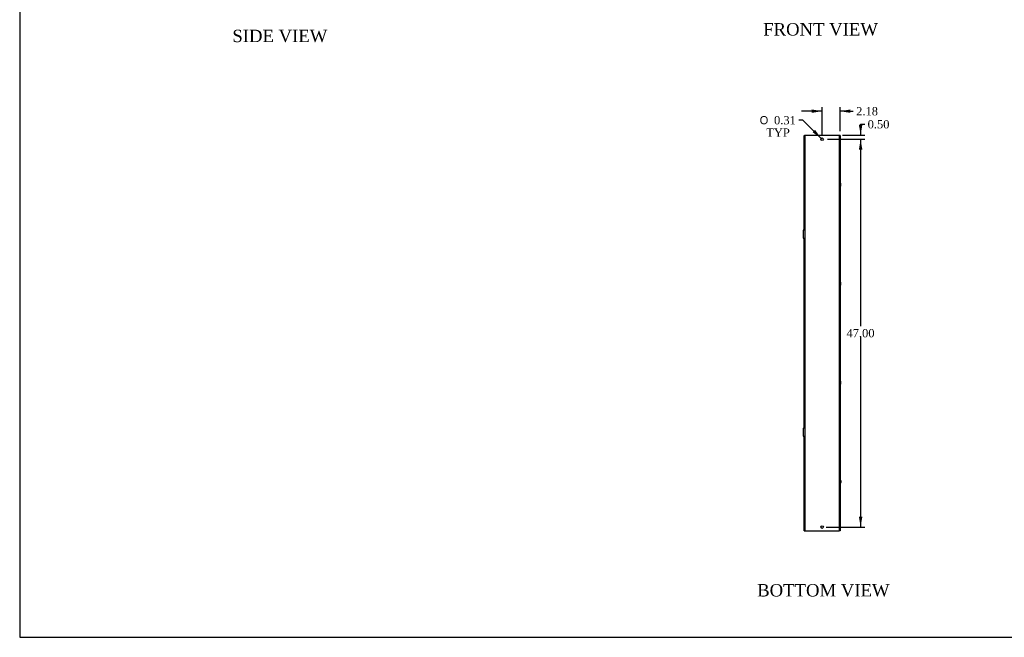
# Model space of a CAD drawing. Header units: inches. Extents: x 1 to 240, y -1 to 159.
# Tile 1 of 4: x 1 to 120, y 0 to 75. Entities that reach past the tile are written whole.
import ezdxf
from ezdxf.enums import TextEntityAlignment as Align

# ---------------------------------------------------------------- set-up
doc = ezdxf.new("R2010")
doc.units = ezdxf.units.IN
doc.header["$MEASUREMENT"] = 0
for name, color, linetype in [('COM55542-14', 7, 'Continuous'), ('COM55543-14', 7, 'Continuous'), ('Default', 7, 'Continuous'), ('SCS19495', 7, 'Continuous')]:
    doc.layers.add(name, color=color, linetype=linetype)
doc.styles.add('SEACAD_Solid_Edge_ANSI1_Symbols', font='txt')
doc.styles.add('SEACAD_Times_New_Roman', font='times.ttf')
doc.dimstyles.new('HAMMOND_(STH_-_240x160)', dxfattribs={"dimtxt": 1, "dimasz": 1.25, "dimexe": 0.5, "dimexo": 0.5, "dimgap": 0.25, "dimtad": 0, "dimtih": 1, "dimtoh": 1, "dimzin": 0, "dimdsep": 46, "dimtxsty": 'SEACAD_Times_New_Roman', "dimblk1": '_SE_FILLED', "dimblk2": '_SE_FILLED', "dimsah": 1, "dimcen": 0.5, "dimadec": 0, "dimazin": 0, "dimtfac": 0.8, "dimtofl": 0, "dimtmove": 1, "dimatfit": 3, "dimfxl": 1, "dimtolj": 1, "dimtzin": 0, "dimarcsym": 0})

# ---------------------------------------------------------------- blocks, each defined once
blk = doc.blocks.new('SE3')
at = {"layer": 'COM55542-14', "color": 7, "linetype": 'Continuous'}
for p, q in [((96.12, 61.26), (96.21, 61.26)), ((96.12, 13.26), (96.12, 61.26)), ((96.21, 61.26), (100.15, 61.26)), ((100.15, 61.26), (100.24, 61.26)), ((100.24, 61.26), (100.24, 13.26)), ((96.05, 55.82), (96.12, 55.82)), ((96.05, 54.7), (96.05, 55.82)), ((100.31, 55.82), (100.24, 55.82)), ((100.31, 55.82), (100.31, 54.7)), ((96.05, 54.7), (96.12, 54.7)), ((100.24, 54.7), (100.31, 54.7)), ((95.87, 49.72), (95.87, 48.8)), ((96.06, 49.74), (96.1, 49.75)), ((96.1, 48.77), (96.06, 48.77)), ((96.05, 43.82), (96.12, 43.82)), ((96.05, 42.7), (96.05, 43.82)), ((100.31, 43.82), (100.24, 43.82)), ((100.31, 43.82), (100.31, 42.7)), ((96.05, 42.7), (96.12, 42.7)), ((100.24, 42.7), (100.31, 42.7)), ((96.05, 31.82), (96.12, 31.82)), ((96.05, 30.7), (96.05, 31.82)), ((100.31, 31.82), (100.24, 31.82)), ((100.31, 31.82), (100.31, 30.7)), ((96.05, 30.7), (96.12, 30.7)), ((100.24, 30.7), (100.31, 30.7)), ((95.87, 25.72), (95.87, 24.8)), ((96.06, 25.74), (96.1, 25.75)), ((96.1, 24.77), (96.06, 24.77)), ((96.05, 19.82), (96.12, 19.82)), ((96.05, 18.7), (96.05, 19.82)), ((100.31, 19.82), (100.24, 19.82)), ((100.31, 19.82), (100.31, 18.7)), ((96.05, 18.7), (96.12, 18.7)), ((100.24, 18.7), (100.31, 18.7)), ((96.21, 13.26), (96.12, 13.26)), ((100.15, 13.26), (96.21, 13.26)), ((100.24, 13.26), (100.15, 13.26))]:
    blk.add_line(p, q, dxfattribs=at)
for centre in [(98.18, 60.76), (98.18, 13.76)]:
    blk.add_circle(centre, 0.156, dxfattribs=at)
for points, knots in [([(96.06, 49.74), (96.03, 49.74), (96.01, 49.74), (95.97, 49.74), (95.95, 49.73), (95.92, 49.73), (95.91, 49.73), (95.89, 49.72), (95.88, 49.72), (95.87, 49.72), (95.87, 49.72), (95.87, 49.72)], [0, 0, 0, 0, 0.125, 0.125, 0.25, 0.25, 0.375, 0.375, 0.5, 0.5, 0.561782, 0.561782, 0.561782, 0.561782]), ([(96.1, 49.75), (96.11, 49.75), (96.11, 49.75), (96.11, 49.75), (96.12, 49.75), (96.12, 49.75), (96.12, 49.75), (96.12, 49.75), (96.12, 49.75), (96.12, 49.75)], [0, 0, 0, 0, 0.25, 0.25, 0.5, 0.5, 0.75, 0.75, 1, 1, 1, 1]), ([(95.87, 48.8), (95.87, 48.8), (95.87, 48.8), (95.88, 48.79), (95.89, 48.79), (95.91, 48.79), (95.92, 48.79), (95.95, 48.78), (95.97, 48.78), (96.01, 48.78), (96.03, 48.77), (96.06, 48.77)], [0.438218, 0.438218, 0.438218, 0.438218, 0.5, 0.5, 0.625, 0.625, 0.75, 0.75, 0.875, 0.875, 1, 1, 1, 1]), ([(96.12, 48.76), (96.12, 48.76), (96.12, 48.76), (96.12, 48.76), (96.12, 48.77), (96.12, 48.77), (96.11, 48.77), (96.11, 48.77), (96.11, 48.77), (96.1, 48.77)], [0, 0, 0, 0, 0.25, 0.25, 0.5, 0.5, 0.75, 0.75, 1, 1, 1, 1]), ([(96.06, 25.74), (96.03, 25.74), (96.01, 25.74), (95.97, 25.74), (95.95, 25.73), (95.92, 25.73), (95.91, 25.73), (95.89, 25.72), (95.88, 25.72), (95.87, 25.72), (95.87, 25.72), (95.87, 25.72)], [0, 0, 0, 0, 0.125, 0.125, 0.25, 0.25, 0.375, 0.375, 0.5, 0.5, 0.561782, 0.561782, 0.561782, 0.561782]), ([(96.1, 25.75), (96.11, 25.75), (96.11, 25.75), (96.11, 25.75), (96.12, 25.75), (96.12, 25.75), (96.12, 25.75), (96.12, 25.75), (96.12, 25.75), (96.12, 25.75)], [0, 0, 0, 0, 0.25, 0.25, 0.5, 0.5, 0.75, 0.75, 1, 1, 1, 1]), ([(95.87, 24.8), (95.87, 24.8), (95.87, 24.8), (95.88, 24.79), (95.89, 24.79), (95.91, 24.79), (95.92, 24.79), (95.95, 24.78), (95.97, 24.78), (96.01, 24.78), (96.03, 24.77), (96.06, 24.77)], [0.438218, 0.438218, 0.438218, 0.438218, 0.5, 0.5, 0.625, 0.625, 0.75, 0.75, 0.875, 0.875, 1, 1, 1, 1]), ([(96.12, 24.76), (96.12, 24.76), (96.12, 24.76), (96.12, 24.76), (96.12, 24.77), (96.12, 24.77), (96.11, 24.77), (96.11, 24.77), (96.11, 24.77), (96.1, 24.77)], [0, 0, 0, 0, 0.25, 0.25, 0.5, 0.5, 0.75, 0.75, 1, 1, 1, 1])]:
    blk.add_open_spline(points, degree=3, knots=knots, dxfattribs=at)
at = {"layer": 'COM55543-14', "color": 7, "linetype": 'Continuous'}
for p, q in [((96, 61.23), (96.05, 61.23)), ((96, 49.74), (96, 61.23)), ((96.05, 55.82), (96.05, 61.23)), ((96.08, 61.23), (96.05, 61.23)), ((96.08, 61.23), (96.12, 61.23)), ((100.24, 61.23), (100.28, 61.23)), ((100.3, 61.23), (100.28, 61.23)), ((100.3, 61.23), (100.3, 55.82)), ((100.36, 61.23), (100.3, 61.23)), ((100.36, 61.23), (100.36, 13.29)), ((96.05, 49.74), (96.05, 54.7)), ((100.3, 54.7), (100.3, 43.82)), ((96, 25.74), (96, 48.78)), ((96.05, 43.82), (96.05, 48.77)), ((96.05, 31.82), (96.05, 42.7)), ((100.3, 42.7), (100.3, 31.82)), ((96.05, 25.74), (96.05, 30.7)), ((100.3, 30.7), (100.3, 19.82)), ((96, 13.29), (96, 24.78)), ((96.05, 19.82), (96.05, 24.77)), ((96.05, 13.29), (96.05, 18.7)), ((100.3, 18.7), (100.3, 13.29)), ((96, 13.29), (96.05, 13.29)), ((96.05, 13.29), (96.08, 13.29)), ((96.12, 13.29), (96.08, 13.29)), ((100.28, 13.29), (100.24, 13.29)), ((100.28, 13.29), (100.3, 13.29)), ((100.36, 13.29), (100.3, 13.29))]:
    blk.add_line(p, q, dxfattribs=at)
at = {"layer": 'SCS19495', "color": 7, "linetype": 'Continuous'}
for p, q in [((100.4, 55.44), (100.39, 55.44)), ((100.39, 55.07), (100.4, 55.07)), ((100.47, 55.14), (100.47, 55.37)), ((100.4, 43.44), (100.39, 43.44)), ((100.39, 43.07), (100.4, 43.07)), ((100.47, 43.14), (100.47, 43.37)), ((100.4, 31.44), (100.39, 31.44)), ((100.39, 31.07), (100.4, 31.07)), ((100.47, 31.14), (100.47, 31.37)), ((100.4, 19.44), (100.39, 19.44)), ((100.47, 19.37), (100.47, 19.15)), ((100.39, 19.08), (100.4, 19.08))]:
    blk.add_line(p, q, dxfattribs=at)
for centre, radius, start, end in [((100.39, 55.41), 0.03, 90, 180), ((100.39, 55.1), 0.03, 180, 270), ((100.4, 55.37), 0.07, 0, 90), ((100.4, 55.14), 0.07, 270, 0), ((100.39, 43.41), 0.03, 90, 180), ((100.39, 43.1), 0.03, 180, 270), ((100.4, 43.37), 0.07, 0, 90), ((100.4, 43.14), 0.07, 270, 0), ((100.39, 31.41), 0.03, 90, 180), ((100.39, 31.1), 0.03, 180, 270), ((100.4, 31.37), 0.07, 0, 90), ((100.4, 31.14), 0.07, 270, 0), ((100.39, 19.41), 0.03, 90, 180), ((100.39, 19.11), 0.03, 180, 270), ((100.4, 19.37), 0.07, 0, 90), ((100.4, 19.15), 0.07, 270, 0)]:
    blk.add_arc(centre, radius, start, end, dxfattribs=at)
blk = doc.blocks.new('DMBLK595')
at = {"layer": 'Default', "linetype": 'Continuous', "transparency": 16777216}
for points in [[(103.06, 62.51), (102.64, 62.51), (102.85, 61.26)], [(103.06, 59.51), (102.85, 60.76), (102.64, 59.51)]]:
    blk.add_hatch(color=7, dxfattribs=at).paths.add_polyline_path(points)
at = {"layer": 'Default', "color": 7, "linetype": 'Continuous', "transparency": 16777216}
for p, q in [((102.85, 62.58), (103.35, 62.58)), ((102.85, 62.58), (102.85, 61.26)), ((100.65, 61.26), (103.35, 61.26)), ((98.84, 60.76), (103.35, 60.76)), ((102.85, 60.76), (102.85, 58.26))]:
    blk.add_line(p, q, dxfattribs=at)
at = {"layer": 'Default', "color": 7, "linetype": 'Continuous', "transparency": 16777216, "style": 'SEACAD_Times_New_Roman'}
blk.add_text('0.50', height=1, dxfattribs=at).set_placement((103.7, 63.08), align=Align.TOP_LEFT)
blk = doc.blocks.new('_SE_FILLED')
at = {"color": 0}
blk.add_line((0, 0), (-1, 0), dxfattribs=at)
blk.add_solid([(0, 0), (-1, -0.1665), (-1, 0.1665), (0, 0)], dxfattribs=at)
blk = doc.blocks.new('DMBLK596')
at = {"layer": 'Default', "linetype": 'Continuous', "transparency": 16777216}
for points in [[(103.06, 59.51), (102.85, 60.76), (102.64, 59.51)], [(103.06, 15.01), (102.64, 15.01), (102.85, 13.76)]]:
    blk.add_hatch(color=7, dxfattribs=at).paths.add_polyline_path(points)
at = {"layer": 'Default', "color": 7, "linetype": 'Continuous', "transparency": 16777216}
for p, q in [((98.84, 60.76), (103.35, 60.76)), ((102.85, 60.76), (102.85, 38.11)), ((102.85, 36.76), (102.85, 13.76)), ((98.68, 13.76), (103.35, 13.76))]:
    blk.add_line(p, q, dxfattribs=at)
at = {"layer": 'Default', "color": 7, "linetype": 'Continuous', "transparency": 16777216, "style": 'SEACAD_Times_New_Roman'}
blk.add_text('47.00', height=1, dxfattribs=at).set_placement((101.14, 37.76), align=Align.TOP_LEFT)
blk = doc.blocks.new('DMBLK597')
at = {"layer": 'Default', "linetype": 'Continuous', "transparency": 16777216}
for points in [[(96.93, 64.37), (96.93, 63.96), (98.18, 64.16)], [(101.61, 64.37), (100.36, 64.16), (101.61, 63.96)]]:
    blk.add_hatch(color=7, dxfattribs=at).paths.add_polyline_path(points)
at = {"layer": 'Default', "color": 7, "linetype": 'Continuous', "transparency": 16777216}
for p, q in [((98.18, 61.26), (98.18, 64.66)), ((100.36, 61.73), (100.36, 64.66)), ((98.18, 64.16), (95.68, 64.16)), ((101.46, 64.16), (100.36, 64.16)), ((101.46, 64.16), (101.96, 64.16))]:
    blk.add_line(p, q, dxfattribs=at)
at = {"layer": 'Default', "color": 7, "linetype": 'Continuous', "transparency": 16777216, "style": 'SEACAD_Times_New_Roman'}
blk.add_text('2.18', height=1, dxfattribs=at).set_placement((102.31, 64.66), align=Align.TOP_LEFT)
blk = doc.blocks.new('DMBLK599')
at = {"layer": 'Default', "linetype": 'Continuous', "transparency": 16777216}
blk.add_hatch(color=7, dxfattribs=at).paths.add_polyline_path([(97.04, 61.6), (98.07, 60.87), (97.33, 61.9)])
at = {"layer": 'Default', "color": 7, "linetype": 'Continuous', "transparency": 16777216}
for p, q in [((95.86, 63.07), (95.36, 63.07)), ((98.07, 60.87), (95.86, 63.07))]:
    blk.add_line(p, q, dxfattribs=at)
for s, style, p in [('O', 'SEACAD_Solid_Edge_ANSI1_Symbols', (90.62, 63.57)), ('0.31', 'SEACAD_Times_New_Roman', (92.36, 63.57)), ('TYP', 'SEACAD_Times_New_Roman', (91.42, 62.07))]:
    blk.add_text(s, height=1, dxfattribs=dict(at, style=style)).set_placement(p, align=Align.TOP_LEFT)
blk = doc.blocks.new('BORDER')
at = {"layer": 'Default', "color": 7, "linetype": 'Continuous'}
for p, q in [((-41.86, 27.86), (-41.86, 0)), ((-41.86, 0), (0, 0))]:
    blk.add_line(p, q, dxfattribs=at)

msp = doc.modelspace()

# ---------------------------------------------------------------- block references
at = {"layer": 'Default', "color": 7, "xscale": 5.7, "yscale": 5.7, "zscale": 5.7}
msp.add_blockref('BORDER', (239.562, 0.401), dxfattribs=at)
at = {"layer": 'Default'}
msp.add_blockref('SE3', (0, 0), dxfattribs=at)

# ---------------------------------------------------------------- texts
at = {"layer": 'Default', "color": 7, "linetype": 'Continuous', "style": 'SEACAD_Times_New_Roman'}
for s, p in [('SIDE VIEW', (26.727, 74.031)), ('FRONT VIEW', (91.046, 74.83)), ('BOTTOM VIEW', (90.316, 6.85))]:
    msp.add_text(s, height=1.5, dxfattribs=at).set_placement(p, align=Align.TOP_LEFT)

# ---------------------------------------------------------------- dimensions: what is measured, and where the dimension line sits
at = {"layer": 'Default', "color": 7, "linetype": 'Continuous'}
dim = msp.add_linear_dim(base=(98.18, 64.164), p1=(100.362, 61.227), p2=(98.18, 60.758), text='\\A1;<>', dimstyle='HAMMOND_(STH_-_240x160)', dxfattribs=at)
dim.commit()
dim.dimension.update_dxf_attribs({"geometry": 'DMBLK597', "text_midpoint": (101.959, 64.164), "dimtype": 160})
dim = msp.add_diameter_dim_2p(p1=(98.29, 60.648), p2=(98.069, 60.869), text='\\A1;<>\\PTYP', dimstyle='HAMMOND_(STH_-_240x160)', override={"dimtmove": 0}, dxfattribs=at)
dim.commit()
dim.dimension.update_dxf_attribs({"geometry": 'DMBLK599', "text_midpoint": (95.363, 63.069), "dimtype": 163})
dim = msp.add_linear_dim(base=(102.848, 60.758), p1=(100.151, 61.258), p2=(98.336, 60.758), angle=90, text='\\A1;<>', dimstyle='HAMMOND_(STH_-_240x160)', dxfattribs=at)
dim.commit()
dim.dimension.update_dxf_attribs({"geometry": 'DMBLK595', "text_midpoint": (103.348, 62.585), "dimtype": 160})
dim = msp.add_linear_dim(base=(102.848, 60.758), p1=(98.336, 60.758), p2=(98.18, 13.758), angle=269.80952, text='\\A1;<>', dimstyle='HAMMOND_(STH_-_240x160)', override={"dimtmove": 0}, dxfattribs=at)
dim.commit()
dim.dimension.update_dxf_attribs({"geometry": 'DMBLK596', "text_midpoint": (102.848, 37.258), "dimtype": 161})

doc.saveas('drawing.dxf')
